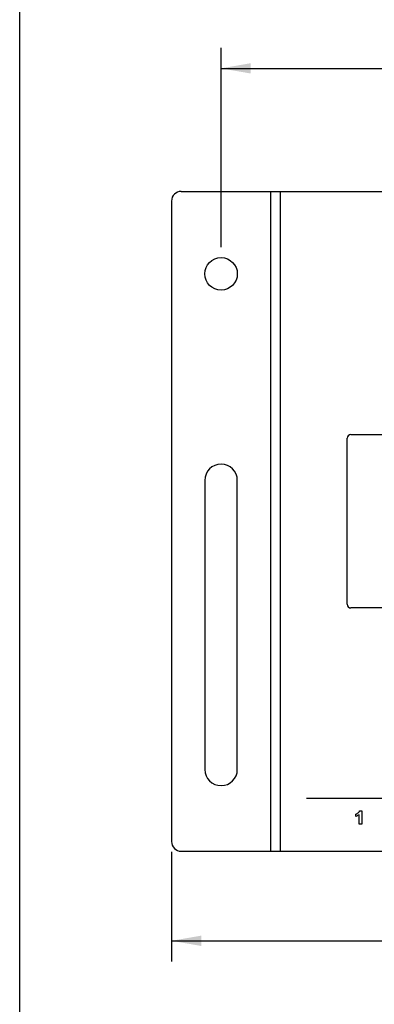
# Paper-space layout 'HD-MD4X2-4K-E_1' of a CAD drawing. Header units: inches. Extents: x 0 to 22, y 0 to 17.
# Tile 4 of 34: x 0 to 2.1, y 3.6 to 9.6. Entities that reach past the tile are written whole.
import ezdxf
from ezdxf.enums import TextEntityAlignment as Align

# ---------------------------------------------------------------- set-up
doc = ezdxf.new("R2010")
doc.units = ezdxf.units.IN
doc.header["$LTSCALE"] = 1.21
doc.header["$MEASUREMENT"] = 0
doc.layers.get('0').update_dxf_attribs({"linetype": 'CONTINUOUS'})
doc.layers.add('DIM', color=7, linetype='CONTINUOUS')
doc.styles.get("Standard").update_dxf_attribs({"font": 'simplex.shx'})
doc.dimstyles.new('DIMSTYLE_1', dxfattribs={"dimtxt": 0.125, "dimasz": 0.18, "dimexe": 0.125, "dimexo": 0.0625, "dimgap": 0.0625, "dimtad": 0, "dimtih": 1, "dimtoh": 1, "dimdec": 3, "dimzin": 4, "dimdsep": 46, "dimtxsty": 'Standard', "dimblk": '_FILLED', "dimblk1": '_FILLED', "dimblk2": '_FILLED', "dimcen": 0.09, "dimadec": 0, "dimazin": 0, "dimtp": 0.001, "dimtm": 0.001, "dimtfac": 1, "dimtdec": 3, "dimtofl": 0, "dimtmove": 0, "dimatfit": 3, "dimldrblk": '_FILLED', "dimfxl": 0, "dimtolj": 1, "dimtzin": 4, "dimarcsym": 0})

# ---------------------------------------------------------------- blocks, each defined once
blk = doc.blocks.new('_FILLED')
at = {"color": 0, "linetype": 'ByBlock'}
blk.add_solid([(0, 0), (-1, 0.174), (-1, -0.174)], dxfattribs=at)
blk = doc.blocks.new('*D4')
at = {"layer": 'DIM', "color": 5, "linetype": 'Continuous'}
for p, q in [((0.919, 4.55), (0.919, 3.8854)), ((9.5993, 4.55), (9.5993, 3.8854)), ((0.919, 4.0104), (4.6966, 4.0104)), ((9.5993, 4.0104), (5.8216, 4.0104))]:
    blk.add_line(p, q, dxfattribs=at)
at = {"layer": 'DIM', "color": 5, "linetype": 'Continuous', "xscale": 0.18, "yscale": 0.18, "zscale": 0.18, "rotation": 180}
blk.add_blockref('_FILLED', (0.919, 4.0104), dxfattribs=at)
at = {"layer": 'DIM', "color": 5, "linetype": 'Continuous', "xscale": 0.18, "yscale": 0.18, "zscale": 0.18}
blk.add_blockref('_FILLED', (9.5993, 4.0104), dxfattribs=at)
at = {"layer": 'DIM', "color": 5, "linetype": 'Continuous'}
for s, p, p2 in [('8.680', (4.7591, 3.9479), (5.3841, 3.9479)), ('[', (4.7591, 3.7604), (4.8841, 3.7604)), ('220,48', (4.8841, 3.7604), (5.6341, 3.7604)), (']', (5.6341, 3.7604), (5.7591, 3.7604))]:
    blk.add_text(s, height=0.125, dxfattribs=at).set_placement(p, p2, align=Align.FIT)
blk = doc.blocks.new('*D6')
at = {"layer": 'DIM', "color": 5, "linetype": 'Continuous'}
for p, q in [((1.219, 8.2142), (1.219, 9.4239)), ((9.2993, 8.1159), (9.2993, 9.4239)), ((1.219, 9.2989), (4.6966, 9.2989)), ((9.2993, 9.2989), (5.8216, 9.2989))]:
    blk.add_line(p, q, dxfattribs=at)
at = {"layer": 'DIM', "color": 5, "linetype": 'Continuous', "xscale": 0.18, "yscale": 0.18, "zscale": 0.18, "rotation": 180}
blk.add_blockref('_FILLED', (1.219, 9.2989), dxfattribs=at)
at = {"layer": 'DIM', "color": 5, "linetype": 'Continuous', "xscale": 0.18, "yscale": 0.18, "zscale": 0.18}
blk.add_blockref('_FILLED', (9.2993, 9.2989), dxfattribs=at)
at = {"layer": 'DIM', "color": 5, "linetype": 'Continuous'}
for s, p, p2 in [('8.080', (4.7591, 9.2364), (5.3841, 9.2364)), ('[', (4.7591, 9.0489), (4.8841, 9.0489)), ('205,24', (4.8841, 9.0489), (5.6341, 9.0489)), (']', (5.6341, 9.0489), (5.7591, 9.0489))]:
    blk.add_text(s, height=0.125, dxfattribs=at).set_placement(p, p2, align=Align.FIT)

psp = doc.layouts.new('HD-MD4X2-4K-E_1')

# ---------------------------------------------------------------- linework, layer by layer
at = {"color": 7, "linetype": 'Continuous'}
for p, q in [((0, 0), (0, 17)), ((0.978, 8.5534), (9.5402, 8.5534)), ((1.519, 8.5534), (1.519, 4.5534)), ((1.578, 4.5534), (1.578, 8.5534)), ((0.919, 8.4943), (0.919, 4.6125)), ((1.982, 6.0504), (1.982, 7.0563)), ((2.0046, 7.079), (5.1591, 7.079)), ((1.1205, 6.8012), (1.1205, 5.0493)), ((1.3174, 5.0493), (1.3174, 6.8012)), ((5.1591, 6.0278), (2.0046, 6.0278)), ((1.7358, 4.876), (3.299, 4.876)), ((2.0353, 4.7643), (2.0353, 4.7782)), ((2.055, 4.7184), (2.055, 4.7759)), ((2.0579, 4.7983), (2.0702, 4.7983)), ((2.0702, 4.7983), (2.0702, 4.7184)), ((2.0702, 4.7184), (2.055, 4.7184)), ((0.978, 4.5534), (9.5402, 4.5534))]:
    psp.add_line(p, q, dxfattribs=at)
psp.add_circle((1.219, 8.0532), 0.0984, dxfattribs=at)
for centre, radius, start, end in [((0.978, 8.4943), 0.0591, 90, 180), ((2.0046, 7.0563), 0.0226, 90, 180), ((1.219, 6.8012), 0.0984, 0, 180), ((2.0046, 6.0504), 0.0226, 180, 270), ((1.219, 5.0493), 0.0984, 180, 360), ((0.978, 4.6125), 0.0591, 180, 270)]:
    psp.add_arc(centre, radius, start, end, dxfattribs=at)
psp.add_open_spline([(2.0353, 4.7782), (2.0374, 4.7789), (2.042, 4.781), (2.0484, 4.7854), (2.0544, 4.791), (2.057, 4.7958), (2.0579, 4.7983)], degree=3, knots=[0, 0, 0, 0, 0.219873, 0.481992, 0.750434, 1, 1, 1, 1], dxfattribs=at)
psp.add_open_spline([(2.055, 4.7759), (2.0494, 4.7707), (2.0425, 4.7667), (2.0353, 4.7643)], degree=3, dxfattribs=at)

# ---------------------------------------------------------------- dimensions: what is measured, and where the dimension line sits
at = {"layer": 'DIM', "color": 5, "linetype": 'Continuous'}
for base, p1, p2, picture, middle in [((1.219, 9.2989), (9.2993, 8.0534), (1.219, 8.1517), '*D6', (5.2591, 9.2051)), ((0.919, 4.0104), (9.5993, 4.6125), (0.919, 4.6125), '*D4', (5.2591, 3.9167))]:
    dim = psp.add_linear_dim(base=base, p1=p1, p2=p2, angle=180, dimstyle='DIMSTYLE_1', dxfattribs=at)
    dim.commit()
    dim.dimension.update_dxf_attribs({"geometry": picture, "text_midpoint": middle, "dimtype": 160})

doc.saveas('drawing.dxf')
